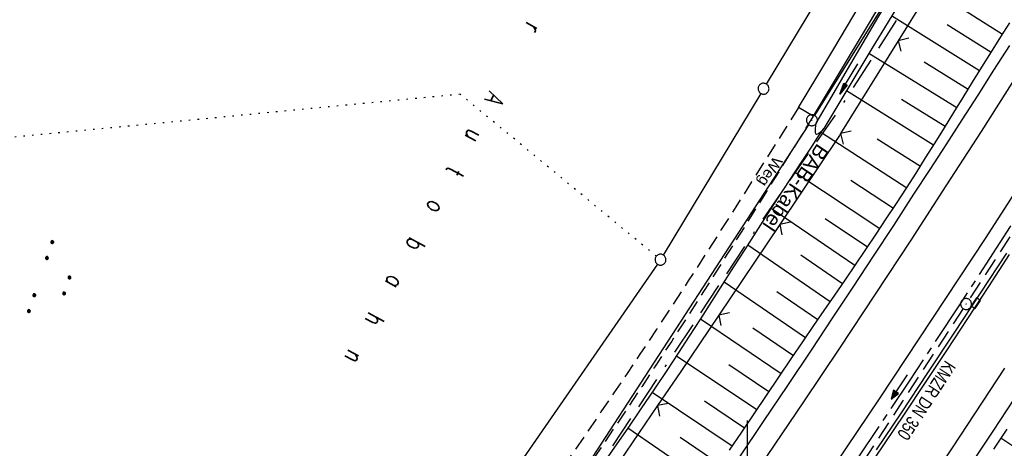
# Model space of a CAD drawing. Extents: x 510526 to 513920, y 467229 to 478797.
# Tile 230 of 256: x 511500 to 511635, y 473401 to 473460. Entities that reach past the tile are written whole.
import ezdxf
from ezdxf.enums import TextEntityAlignment as Align

# ---------------------------------------------------------------- set-up
doc = ezdxf.new("R2010")
doc.units = 0
doc.header["$LTSCALE"] = 10
doc.header["$MEASUREMENT"] = 0
for name, pattern in [('ACAD_ISO16W100', [73, 15, -6.5, 15, -6.5, 15, -7, 1, -7]), ('ACHSE', [5.5, 4, -0.5, 0.5, -0.5]), ('AUSGEZOGEN', [0]), ('LT00', [0]), ('LT11', [0.3, 0.2, -0.1]), ('PUNKTX2_STR', [0.6, 0.1, -0.5]), ('STRICHLINIE2', [0.375, 0.25, -0.125])]:
    doc.linetypes.add(name, pattern=pattern)
doc.layers.get('0').update_dxf_attribs({"linetype": 'LT00'})
for name, color, linetype in [('-AX-020', 250, 'ACHSE'), ('-Halt-Pfeil', 4, 'LT00'), ('-Haltung', 182, 'STRICHLINIE2'), ('-Haltungsbeschriftung', 182, 'LT00'), ('BAB-KABEL', 220, 'ACAD_ISO16W100'), ('BAB-KABEL_TEXT', 221, 'Continuous'), ('DFK_AB_L', 21, 'LT00'), ('DFK_AB_P', 7, 'LT00'), ('DFK_BES-NAME', 255, 'LT00'), ('DFK_GZPKT', 250, 'LT00'), ('DFK_KATASTER', 250, 'LT00'), ('DFK_NUTZUNG', 250, 'LT00'), ('DFK_NUTZUNGSGRENZE', 70, 'PUNKTX2_STR'), ('FELDWEG_TEXT', 1, 'Continuous'), ('PFEIL', 140, 'AUSGEZOGEN'), ('V92_AFBR_BAB', 250, 'LT00'), ('V92_BOESCH', 250, 'LT00'), ('V92_BOSCHUNG', 250, 'LT00'), ('V92_FELDWEG', 250, 'LT11'), ('V92_GRABEN', 250, 'LT00'), ('V92_KA_PRUF', 182, 'LT00'), ('V92_LD_MARK', 250, 'LT00'), ('V92_RASTER', 250, 'LT00'), ('V92_RINNE', 182, 'LT00'), ('V92_SINKK', 182, 'LT00'), ('V92_ZAUN', 40, 'LT00')]:
    doc.layers.add(name, color=color, linetype=linetype)
doc.styles.add('Beschrift', font='ARIAL.TTF')
doc.styles.add('Haltungsbeschriftung', font='ARIAL.TTF', dxfattribs={"width": 0.75})
doc.styles.get("Standard").update_dxf_attribs({"font": 'romans.shx'})

# ---------------------------------------------------------------- blocks, each defined once
blk = doc.blocks.new('SYMB7010')
at = {"color": 0, "linetype": 'ByBlock'}
for points in [[(-0.031408, 0.499213), (-0.093728, 0.49134), (-0.15457, 0.475719), (-0.212975, 0.452595), (-0.268021, 0.422333), (-0.31884, 0.385411), (-0.36463, 0.342411), (-0.40467, 0.29401), (-0.438329, 0.240973), (-0.465074, 0.184136), (-0.484486, 0.124395), (-0.496256, 0.062692), (-0.5002, 0)], [(-0.5002, 0), (-0.496256, -0.062692), (-0.484486, -0.124395), (-0.465075, -0.184136), (-0.438329, -0.240973), (-0.404671, -0.29401), (-0.36463, -0.342411), (-0.31884, -0.385411), (-0.268021, -0.422333), (-0.212975, -0.452595), (-0.154571, -0.475719), (-0.093728, -0.49134), (-0.031408, -0.499213), (0.031408, -0.499213)], [(0.5002, 0), (0.496256, 0.062692), (0.484485, 0.124395), (0.465074, 0.184136), (0.438329, 0.240973), (0.40467, 0.29401), (0.36463, 0.342411), (0.31884, 0.385411), (0.268021, 0.422333), (0.212975, 0.452595), (0.15457, 0.475719), (0.093728, 0.49134), (0.031408, 0.499213), (-0.031408, 0.499213)], [(0.031408, -0.499213), (0.093728, -0.491341), (0.15457, -0.475719), (0.212975, -0.452595), (0.268021, -0.422333), (0.31884, -0.385411), (0.36463, -0.342411), (0.404671, -0.294011), (0.438329, -0.240974), (0.465075, -0.184136), (0.484486, -0.124395), (0.496256, -0.062692), (0.500201, 0)]]:
    blk.add_lwpolyline(points, dxfattribs=at)
blk = doc.blocks.new('SYMB0003')
at = {"color": 0, "linetype": 'ByBlock'}
for p, q in [((-0.015712, 0), (0.010166, 0.012015)), ((0, -0.021257), (-0.015712, 0)), ((0.010166, 0.012015), (0, -0.021257))]:
    blk.add_line(p, q, dxfattribs=at)
for points in [[(-0.031395, 0.499013), (-0.093691, 0.491144), (-0.154509, 0.475528), (-0.21289, 0.452414), (-0.267913, 0.422164), (-0.318712, 0.385257), (-0.364484, 0.342274), (-0.404509, 0.293893), (-0.438154, 0.240877), (-0.464888, 0.184062), (-0.484292, 0.124345), (-0.496058, 0.062667), (-0.5, 0)], [(-0.5, 0), (-0.496058, -0.062667), (-0.484292, -0.124345), (-0.464888, -0.184062), (-0.438154, -0.240877), (-0.404509, -0.293893), (-0.364485, -0.342274), (-0.318712, -0.385257), (-0.267914, -0.422164), (-0.21289, -0.452414), (-0.154509, -0.475529), (-0.093691, -0.491144), (-0.031395, -0.499014), (0.031395, -0.499014)], [(0.5, 0), (0.496057, 0.062667), (0.484292, 0.124345), (0.464888, 0.184062), (0.438153, 0.240877), (0.404509, 0.293893), (0.364484, 0.342274), (0.318712, 0.385257), (0.267913, 0.422164), (0.21289, 0.452414), (0.154509, 0.475528), (0.093691, 0.491144), (0.031395, 0.499013), (-0.031395, 0.499013)], [(0.031395, -0.499014), (0.093691, -0.491144), (0.154509, -0.475529), (0.21289, -0.452414), (0.267914, -0.422164), (0.318712, -0.385257), (0.364485, -0.342274), (0.404509, -0.293893), (0.438154, -0.240877), (0.464889, -0.184062), (0.484292, -0.124345), (0.496058, -0.062667), (0.5, 0)]]:
    blk.add_lwpolyline(points, dxfattribs=at)
blk = doc.blocks.new('SYMB0652')
at = {"color": 0, "linetype": 'ByBlock'}
blk.add_lwpolyline([(-0.15, -0.075), (0.15, -0.075), (0.15, 0.075), (-0.15, 0.075), (-0.15, -0.075)], dxfattribs=at)
blk = doc.blocks.new('SYMB0011')
at = {"color": 0, "linetype": 'ByBlock'}
for p, q in [((0.5, 0), (-0.5, 0)), ((0, 0.5), (0, -0.5))]:
    blk.add_line(p, q, dxfattribs=at)
blk = doc.blocks.new('SYMB0024')
at = {"color": 0, "linetype": 'ByBlock'}
for p, q in [((-0.5, 0.5), (0, 0)), ((0, 0), (0.5, 0.5))]:
    blk.add_line(p, q, dxfattribs=at)
blk = doc.blocks.new('Pfreil3')
at = {"layer": 'PFEIL'}
blk.add_hatch(color=256, dxfattribs=at).paths.add_polyline_path([(-1.55, 0.27), (-1.55, -0.27), (0, 0)])
for p, q in [((-1.55, 0), (-4.83, 0)), ((-1.55, -0.27), (-1.55, 0.27)), ((-1.55, 0.27), (0, 0)), ((0, 0), (-1.55, -0.27))]:
    blk.add_line(p, q, dxfattribs=at)
blk = doc.blocks.new('SYMB7111')
at = {"color": 0, "linetype": 'ByBlock'}
for p, q in [((-0.13, 0.202919), (-0.13, 0.177081)), ((-0.125, 0.172895), (-0.125, 0.207105)), ((-0.12, 0.209164), (-0.12, 0.170836)), ((-0.115, 0.170204), (-0.115, 0.209796)), ((-0.11, 0.209164), (-0.11, 0.170836)), ((-0.105, 0.172895), (-0.105, 0.207105)), ((-0.1, 0.202919), (-0.1, 0.177081)), ((-0.095, 0.189874), (-0.095, 0.190146)), ((0.1, 0.202919), (0.1, 0.177081)), ((0.105, 0.172895), (0.105, 0.207105)), ((0.11, 0.209164), (0.11, 0.170836)), ((0.115, 0.170204), (0.115, 0.209796)), ((0.12, 0.209164), (0.12, 0.170836)), ((0.125, 0.172895), (0.125, 0.207105)), ((0.13, 0.202919), (0.13, 0.177081)), ((0.135, 0.189874), (0.135, 0.190146)), ((-0.515, -0.177081), (-0.515, -0.202919)), ((-0.51, -0.207105), (-0.51, -0.172895)), ((-0.505, -0.170836), (-0.505, -0.209164)), ((-0.5, -0.209796), (-0.5, -0.170204)), ((-0.495, -0.170836), (-0.495, -0.209164)), ((-0.49, -0.207105), (-0.49, -0.172895)), ((-0.485, -0.177081), (-0.485, -0.202919)), ((-0.48, -0.190126), (-0.48, -0.189854)), ((-0.285, -0.177081), (-0.285, -0.202919)), ((-0.28, -0.207105), (-0.28, -0.172895)), ((-0.275, -0.170836), (-0.275, -0.209164)), ((-0.27, -0.209796), (-0.27, -0.170204)), ((-0.265, -0.170836), (-0.265, -0.209164)), ((-0.26, -0.207105), (-0.26, -0.172895)), ((-0.255, -0.177081), (-0.255, -0.202919)), ((-0.25, -0.190126), (-0.25, -0.189854)), ((0.255, -0.177081), (0.255, -0.202919)), ((0.26, -0.207105), (0.26, -0.172895)), ((0.265, -0.170836), (0.265, -0.209164)), ((0.27, -0.209796), (0.27, -0.170204)), ((0.275, -0.170836), (0.275, -0.209164)), ((0.28, -0.207105), (0.28, -0.172895)), ((0.285, -0.177081), (0.285, -0.202919)), ((0.29, -0.190126), (0.29, -0.189854)), ((0.485, -0.177081), (0.485, -0.202919)), ((0.49, -0.207105), (0.49, -0.172895)), ((0.495, -0.170836), (0.495, -0.209164)), ((0.5, -0.209796), (0.5, -0.170204)), ((0.505, -0.170836), (0.505, -0.209164)), ((0.51, -0.207105), (0.51, -0.172895)), ((0.515, -0.177081), (0.515, -0.202919)), ((0.52, -0.190126), (0.52, -0.189854))]:
    blk.add_line(p, q, dxfattribs=at)
for points in [[(-0.095, 0.19), (-0.096981, 0.198678), (-0.10253, 0.205637), (-0.11055, 0.209499), (-0.11945, 0.209499), (-0.12747, 0.205637), (-0.133019, 0.198678), (-0.135, 0.19), (-0.133019, 0.181322), (-0.12747, 0.174363), (-0.11945, 0.170501), (-0.11055, 0.170501), (-0.10253, 0.174363), (-0.096981, 0.181322), (-0.095, 0.19)], [(0.135, 0.19), (0.133019, 0.198678), (0.12747, 0.205637), (0.11945, 0.209499), (0.11055, 0.209499), (0.10253, 0.205637), (0.096981, 0.198678), (0.095, 0.19), (0.096981, 0.181322), (0.10253, 0.174363), (0.11055, 0.170501), (0.11945, 0.170501), (0.12747, 0.174363), (0.133019, 0.181322), (0.135, 0.19)], [(-0.48, -0.19), (-0.481981, -0.181322), (-0.48753, -0.174363), (-0.49555, -0.170501), (-0.50445, -0.170501), (-0.51247, -0.174363), (-0.518019, -0.181322), (-0.52, -0.19), (-0.518019, -0.198678), (-0.51247, -0.205637), (-0.50445, -0.209499), (-0.49555, -0.209499), (-0.48753, -0.205637), (-0.481981, -0.198678), (-0.48, -0.19)], [(-0.25, -0.19), (-0.251981, -0.181322), (-0.25753, -0.174363), (-0.26555, -0.170501), (-0.27445, -0.170501), (-0.28247, -0.174363), (-0.288019, -0.181322), (-0.29, -0.19), (-0.288019, -0.198678), (-0.28247, -0.205637), (-0.27445, -0.209499), (-0.26555, -0.209499), (-0.25753, -0.205637), (-0.251981, -0.198678), (-0.25, -0.19)], [(0.29, -0.19), (0.288019, -0.181322), (0.28247, -0.174363), (0.27445, -0.170501), (0.26555, -0.170501), (0.25753, -0.174363), (0.251981, -0.181322), (0.25, -0.19), (0.251981, -0.198678), (0.25753, -0.205637), (0.26555, -0.209499), (0.27445, -0.209499), (0.28247, -0.205637), (0.288019, -0.198678), (0.29, -0.19)], [(0.52, -0.19), (0.518019, -0.181322), (0.51247, -0.174363), (0.50445, -0.170501), (0.49555, -0.170501), (0.48753, -0.174363), (0.481981, -0.181322), (0.48, -0.19), (0.481981, -0.198678), (0.48753, -0.205637), (0.49555, -0.209499), (0.50445, -0.209499), (0.51247, -0.205637), (0.518019, -0.198678), (0.52, -0.19)]]:
    blk.add_lwpolyline(points, dxfattribs=at)
blk = doc.blocks.new('SYMB0070')
at = {"color": 0, "linetype": 'ByBlock'}
for p, q in [((-0.5, 0), (0.2, 0)), ((0.5, 0), (0.2, 0.1)), ((0.2, 0.1), (0.2, 0)), ((0.468, 0), (0.21, 0.086)), ((0.21, 0.086), (0.21, -0.086)), ((0.21, -0.086), (0.468, 0)), ((0.22, -0.072), (0.437, 0)), ((0.23, -0.058), (0.405, 0)), ((0.24, -0.045), (0.374, 0)), ((0.342, 0), (0.25, 0.031)), ((0.25, 0.031), (0.25, -0.031)), ((0.25, -0.031), (0.342, 0)), ((0.26, -0.017), (0.31, 0)), ((0.27, -0.003), (0.279, 0))]:
    blk.add_line(p, q, dxfattribs=at)
for points in [[(0.2, 0), (0.2, -0.1), (0.5, 0)], [(0.437, 0), (0.22, 0.072), (0.22, -0.072)], [(0.405, 0), (0.23, 0.058), (0.23, -0.058)], [(0.374, 0), (0.24, 0.045), (0.24, -0.045)], [(0.31, 0), (0.26, 0.017), (0.26, -0.017)], [(0.279, 0), (0.27, 0.003), (0.27, -0.003)]]:
    blk.add_lwpolyline(points, dxfattribs=at)

msp = doc.modelspace()

# ---------------------------------------------------------------- linework, layer by layer
at = {"layer": '-AX-020', "ltscale": 0.2, "flags": 128}
msp.add_lwpolyline([(513881.72, 478796.97), (513877.87, 478787.35), (513870.37, 478768.8), (513862.79, 478750.28), (513855.14, 478731.79), (513847.41, 478713.32), (513839.61, 478694.89), (513831.74, 478676.49), (513823.79, 478658.13), (513815.77, 478639.79), (513807.68, 478621.49), (513799.51, 478603.22), (513791.27, 478584.98), (513782.96, 478566.77), (513774.58, 478548.6), (513766.12, 478530.46), (513757.59, 478512.36), (513748.99, 478494.29), (513740.31, 478476.25), (513731.57, 478458.25), (513722.75, 478440.29), (513713.86, 478422.36), (513704.9, 478404.46), (513695.86, 478386.6), (513686.76, 478368.78), (513677.58, 478351), (513668.34, 478333.25), (513659.02, 478315.54), (513649.63, 478297.86), (513640.17, 478280.23), (513630.64, 478262.63), (513621.04, 478245.07), (513611.37, 478227.54), (513601.63, 478210.06), (513591.82, 478192.62), (513586.74, 478183.65), (513576.83, 478166.26), (513566.85, 478148.92), (513556.8, 478131.61), (513546.69, 478114.34), (513536.51, 478097.1), (513526.28, 478079.91), (513515.99, 478062.74), (513505.64, 478045.61), (513495.23, 478028.52), (513484.78, 478011.45), (513474.27, 477994.42), (513463.71, 477977.42), (513453.11, 477960.45), (513442.46, 477943.5), (513431.76, 477926.59), (513421.03, 477909.7), (513410.25, 477892.84), (513399.43, 477876), (513388.58, 477859.18), (513377.69, 477842.39), (513366.77, 477825.62), (513355.82, 477808.87), (513344.83, 477792.14), (513333.82, 477775.43), (513322.78, 477758.74), (513311.72, 477742.06), (513300.63, 477725.4), (513289.52, 477708.75), (513278.39, 477692.12), (513267.24, 477675.5), (513256.08, 477658.89), (513244.9, 477642.29), (513233.71, 477625.7), (513222.5, 477609.12), (513211.29, 477592.54), (513200.07, 477575.97), (513188.84, 477559.41), (513177.6, 477542.84), (513166.37, 477526.28), (513154.8, 477509.24), (513142.5, 477491.11), (513130.2, 477472.99), (513117.9, 477454.86), (513105.61, 477436.73), (513093.33, 477418.59), (513081.06, 477400.44), (513068.81, 477382.28), (513056.57, 477364.12), (513044.34, 477345.94), (513032.14, 477327.75), (513019.96, 477309.55), (513007.8, 477291.33), (512995.67, 477273.09), (512983.57, 477254.83), (512971.49, 477236.55), (512959.45, 477218.25), (512947.45, 477199.93), (512935.48, 477181.58), (512923.55, 477163.21), (512911.66, 477144.81), (512899.82, 477126.38), (512888.03, 477107.93), (512876.28, 477089.44), (512864.58, 477070.92), (512852.94, 477052.36), (512841.35, 477033.77), (512829.82, 477015.15), (512818.35, 476996.49), (512806.94, 476977.79), (512795.6, 476959.05), (512789.64, 476949.14), (512778.41, 476930.34), (512767.24, 476911.5), (512756.13, 476892.61), (512745.1, 476873.69), (512734.14, 476854.72), (512723.25, 476835.72), (512712.42, 476816.68), (512701.67, 476797.59), (512690.98, 476778.47), (512680.37, 476759.31), (512669.82, 476740.11), (512659.35, 476720.87), (512648.95, 476701.6), (512638.61, 476682.28), (512628.35, 476662.93), (512618.16, 476643.54), (512608.04, 476624.11), (512597.99, 476604.65), (512588.01, 476585.15), (512578.1, 476565.61), (512568.26, 476546.04), (512558.5, 476526.43), (512548.8, 476506.79), (512539.18, 476487.11), (512529.63, 476467.4), (512520.15, 476447.65), (512510.75, 476427.87), (512501.42, 476408.05), (512492.16, 476388.2), (512482.97, 476368.31), (512473.85, 476348.4), (512464.81, 476328.44), (512455.84, 476308.46), (512446.94, 476288.44), (512438.12, 476268.39), (512429.37, 476248.31), (512420.69, 476228.2), (512412.09, 476208.05), (512403.56, 476187.88), (512395.11, 476167.67), (512386.72, 476147.43), (512378.42, 476127.17), (512370.18, 476106.87), (512362.02, 476086.54), (512353.94, 476066.18), (512345.92, 476045.79), (512337.99, 476025.38), (512330.13, 476004.93), (512322.34, 475984.46), (512314.63, 475963.96), (512306.99, 475943.43), (512299.43, 475922.87), (512291.94, 475902.28), (512284.53, 475881.67), (512277.19, 475861.03), (512269.93, 475840.36), (512262.74, 475819.67), (512255.63, 475798.95), (512248.6, 475778.21), (512241.64, 475757.44), (512234.76, 475736.64), (512227.95, 475715.82), (512221.22, 475694.97), (512214.57, 475674.11), (512207.99, 475653.21), (512201.49, 475632.29), (512200.13, 475627.89), (512194.28, 475608.79), (512188.5, 475589.67), (512182.78, 475570.54), (512177.14, 475551.38), (512171.56, 475532.2), (512166.05, 475513.01), (512160.62, 475493.79), (512155.26, 475474.55), (512149.97, 475455.29), (512148.09, 475448.36), (512142.91, 475429.07), (512137.8, 475409.77), (512132.78, 475390.44), (512127.83, 475371.09), (512122.96, 475351.72), (512118.16, 475332.33), (512113.45, 475312.92), (512108.81, 475293.5), (512104.25, 475274.06), (512099.76, 475254.59), (512095.36, 475235.11), (512091.03, 475215.62), (512086.78, 475196.1), (512082.61, 475176.57), (512078.52, 475157.02), (512074.51, 475137.46), (512070.57, 475117.88), (512066.72, 475098.28), (512063.24, 475080.25), (512059.53, 475060.62), (512055.9, 475040.98), (512052.34, 475021.33), (512048.86, 475001.67), (512045.44, 474981.99), (512042.08, 474962.3), (512038.79, 474942.6), (512035.56, 474922.89), (512032.39, 474903.18), (512029.27, 474883.45), (512026.2, 474863.71), (512023.18, 474843.97), (512020.21, 474824.22), (512017.28, 474804.47), (512014.39, 474784.7), (512011.54, 474764.94), (512008.73, 474745.16), (512005.95, 474725.39), (512003.2, 474705.61), (512000.47, 474685.82), (511997.78, 474666.03), (511995.1, 474646.24), (511992.44, 474626.45), (511989.8, 474606.65), (511987.17, 474586.85), (511984.55, 474567.05), (511981.94, 474547.25), (511979.34, 474527.45), (511976.74, 474507.69), (511975.13, 474495.38), (511973.48, 474482.82), (511971.82, 474470.25), (511970.17, 474457.69), (511968.51, 474445.13), (511966.84, 474432.57), (511965.15, 474420.02), (511963.46, 474407.46), (511961.75, 474394.91), (511960.03, 474382.35), (511958.28, 474369.81), (511956.52, 474357.26), (511954.73, 474344.72), (511952.92, 474332.18), (511951.08, 474319.64), (511949.21, 474307.11), (511947.31, 474294.58), (511945.38, 474282.06), (511943.41, 474269.55), (511941.4, 474257.04), (511939.35, 474244.53), (511937.27, 474232.04), (511935.14, 474219.55), (511932.96, 474207.07), (511930.74, 474194.59), (511928.46, 474182.13), (511926.14, 474169.68), (511923.76, 474157.23), (511921.32, 474144.8), (511918.83, 474132.38), (511916.28, 474119.97), (511913.66, 474107.57), (511910.98, 474095.19), (511908.24, 474082.82), (511905.43, 474070.46), (511902.54, 474058.13), (511899.59, 474045.81), (511896.56, 474033.5), (511893.47, 474021.26), (511890.29, 474009), (511887.03, 473996.75), (511883.7, 473984.53), (511880.29, 473972.33), (511876.8, 473960.15), (511873.23, 473947.99), (511869.59, 473935.86), (511865.87, 473923.74), (511862.08, 473911.66), (511858.21, 473899.59), (511854.26, 473887.55), (511850.24, 473875.54), (511846.14, 473863.55), (511841.96, 473851.59), (511837.71, 473839.65), (511833.39, 473827.75), (511828.99, 473815.86), (511824.51, 473804.01), (511819.96, 473792.19), (511815.33, 473780.39), (511810.64, 473768.63), (511805.86, 473756.89), (511801.02, 473745.18), (511796.09, 473733.51), (511791.1, 473721.87), (511786.03, 473710.25), (511780.89, 473698.68), (511775.67, 473687.13), (511770.39, 473675.61), (511765.03, 473664.13), (511759.6, 473652.69), (511754.09, 473641.28), (511748.51, 473629.9), (511742.87, 473618.56), (511737.15, 473607.25), (511731.36, 473595.99), (511725.49, 473584.75), (511719.56, 473573.56), (511713.56, 473562.4), (511707.48, 473551.28), (511701.34, 473540.2), (511695.13, 473529.16), (511688.84, 473518.16), (511682.49, 473507.2), (511676.07, 473496.28), (511669.58, 473485.39), (511663.02, 473474.55), (511656.39, 473463.76), (511649.7, 473453), (511642.94, 473442.29), (511636.1, 473431.62), (511629.21, 473420.99), (511622.24, 473410.41), (511615.21, 473399.87), (511608.11, 473389.37), (511600.95, 473378.92), (511593.72, 473368.52), (511586.42, 473358.16), (511579.06, 473347.85), (511571.64, 473337.58), (511564.15, 473327.36), (511556.59, 473317.19), (511548.97, 473307.07), (511541.29, 473297), (511533.54, 473286.97), (511525.74, 473276.99), (511517.86, 473267.07), (511509.93, 473257.19), (511501.93, 473247.36), (511493.87, 473237.58), (511485.75, 473227.86), (511477.57, 473218.19), (511475.55, 473215.81), (511467.29, 473206.2), (511458.98, 473196.64), (511450.61, 473187.13), (511442.18, 473177.67), (511433.71, 473168.25), (511425.19, 473158.87), (511416.62, 473149.54), (511408.01, 473140.24), (511399.37, 473130.98), (511390.68, 473121.76), (511381.96, 473112.57), (511373.2, 473103.41), (511364.42, 473094.28), (511355.61, 473085.17), (511346.77, 473076.1), (511337.91, 473067.04), (511329.03, 473058), (511320.13, 473048.99), (511311.22, 473039.98), (511302.29, 473031), (511293.34, 473022.02), (511284.39, 473013.05), (511275.44, 473004.09), (511266.47, 472995.14), (511255.91, 472984.59), (511236.79, 472965.5), (511230.18, 472958.9), (511223.57, 472952.29), (511216.96, 472945.68), (511210.37, 472939.06), (511203.78, 472932.43), (511197.22, 472925.79), (511190.66, 472919.13), (511184.13, 472912.44), (511177.62, 472905.74), (511171.14, 472899.01), (511164.68, 472892.25), (511158.26, 472885.46), (511151.88, 472878.64), (511145.53, 472871.79), (511139.22, 472864.89), (511132.96, 472857.96), (511126.75, 472850.98), (511120.58, 472843.95), (511114.48, 472836.88), (511109.32, 472830.82), (511103.32, 472823.65), (511097.39, 472816.44), (511091.51, 472809.17), (511085.7, 472801.85), (511079.95, 472794.49), (511074.26, 472787.07), (511068.64, 472779.61), (511063.08, 472772.1), (511057.59, 472764.54), (511052.16, 472756.93), (511046.8, 472749.28), (511041.5, 472741.58), (511036.27, 472733.84), (511031.1, 472726.05), (511026.01, 472718.22), (511020.98, 472710.35), (511016.01, 472702.43), (511011.12, 472694.47), (511006.29, 472686.47), (511001.53, 472678.43), (510996.84, 472670.35), (510992.22, 472662.22), (510987.67, 472654.06), (510983.19, 472645.86), (510978.78, 472637.62), (510974.44, 472629.35), (510970.17, 472621.04), (510965.98, 472612.69), (510961.85, 472604.3), (510957.8, 472595.88), (510953.82, 472587.43), (510949.91, 472578.94), (510946.07, 472570.42), (510942.31, 472561.87), (510938.62, 472553.28), (510935.01, 472544.67), (510931.46, 472536.02), (510928, 472527.34), (510924.6, 472518.64), (510921.29, 472509.9), (510918.04, 472501.14), (510914.87, 472492.35), (510911.78, 472483.53), (510908.76, 472474.69), (510905.82, 472465.82), (510902.96, 472456.92), (510900.17, 472448), (510897.45, 472439.06), (510894.82, 472430.1), (510892.26, 472421.11), (510889.78, 472412.1), (510887.37, 472403.07), (510885.04, 472394.02), (510882.79, 472384.95), (510880.62, 472375.87), (510878.53, 472366.76), (510876.51, 472357.64), (510874.57, 472348.49), (510872.71, 472339.34), (510870.93, 472330.16), (510869.23, 472320.98), (510867.6, 472311.77), (510866.06, 472302.56), (510864.59, 472293.33), (510863.2, 472284.09), (510861.89, 472274.84), (510860.67, 472265.57), (510859.52, 472256.3), (510858.45, 472247.02), (510857.45, 472237.73), (510856.54, 472228.43), (510855.71, 472219.12), (510854.96, 472209.81), (510854.29, 472200.49), (510853.7, 472191.16), (510853.18, 472181.83), (510852.75, 472172.5), (510852.4, 472163.16), (510852.13, 472153.82), (510851.93, 472144.48), (510851.82, 472135.13), (510851.79, 472125.79), (510851.84, 472116.44), (510851.96, 472107.1), (510852.01, 472104.71), (510852.24, 472095.37), (510852.54, 472086.03), (510852.93, 472076.69), (510853.39, 472067.36), (510853.92, 472058.03), (510854.53, 472048.71), (510855.21, 472039.39), (510855.96, 472030.07), (510856.78, 472020.77), (510857.67, 472011.46), (510858.63, 472002.17), (510859.65, 471992.88), (510860.73, 471983.6), (510861.88, 471974.33), (510863.09, 471965.06), (510864.36, 471955.8), (510865.69, 471946.55), (510867.08, 471937.31), (510868.53, 471928.08), (510870.02, 471918.86), (510871.58, 471909.64), (510873.18, 471900.44), (510874.84, 471891.24), (510876.54, 471882.05), (510878.3, 471872.88), (510880.1, 471863.71), (510881.95, 471854.55), (510883.84, 471845.4), (510885.78, 471836.26), (510887.76, 471827.12), (510889.78, 471818), (510891.83, 471808.88), (510893.93, 471799.78), (510896.06, 471790.68), (510898.23, 471781.59), (510900.44, 471772.51), (510902.67, 471763.44), (510904.94, 471754.37), (510907.24, 471745.32), (510909.57, 471736.27), (510911.93, 471727.22), (510914.31, 471718.19), (510916.72, 471709.16), (510919.15, 471700.14), (510921.61, 471691.12), (510924.09, 471682.11), (510926.59, 471673.11), (510929.1, 471664.11), (510931.64, 471655.12), (510934.19, 471646.13), (510936.76, 471637.14), (510939.34, 471628.16), (510941.94, 471619.19), (510944.55, 471610.22), (510947.17, 471601.25), (510949.8, 471592.28), (510952.43, 471583.31), (510955.08, 471574.35), (510957.73, 471565.39), (510960.38, 471556.43), (510963.04, 471547.47), (510967.7, 471531.77), (510970.25, 471523.2), (510975.26, 471506.32), (510980.27, 471489.44), (510985.27, 471472.57), (510990.27, 471455.68), (510995.25, 471438.8), (511000.21, 471421.91), (511005.16, 471405.01), (511010.09, 471388.11), (511014.99, 471371.2), (511019.86, 471354.28), (511024.7, 471337.36), (511029.51, 471320.42), (511034.28, 471303.47), (511039.01, 471286.52), (511043.7, 471269.55), (511048.34, 471252.56), (511052.93, 471235.57), (511057.46, 471218.56), (511061.95, 471201.53), (511066.37, 471184.49), (511070.73, 471167.43), (511075.02, 471150.36), (511079.24, 471133.27), (511083.39, 471116.16), (511086.57, 471102.84), (511090.59, 471085.7), (511094.53, 471068.54), (511098.39, 471051.37), (511102.17, 471034.17), (511105.87, 471016.96), (511109.5, 470999.73), (511113.05, 470982.49), (511116.52, 470965.23), (511119.91, 470947.95), (511123.22, 470930.66), (511126.45, 470913.36), (511129.61, 470896.04), (511132.69, 470878.7), (511135.68, 470861.35), (511138.6, 470843.99), (511141.44, 470826.62), (511144.2, 470809.23), (511146.88, 470791.83), (511149.49, 470774.42), (511152.01, 470757), (511154.45, 470739.56), (511156.82, 470722.12), (511159.1, 470704.66), (511161.31, 470687.19), (511163.44, 470669.72), (511165.49, 470652.23), (511165.64, 470650.9), (511167.87, 470631.02), (511170.03, 470611.14), (511172.1, 470591.25), (511174.1, 470571.35), (511176.01, 470551.44), (511177.85, 470531.52), (511179.53, 470512.55), (511180.88, 470496.34), (511182.16, 470480.14), (511183.36, 470463.92), (511184.48, 470447.7), (511185.52, 470431.48), (511186.48, 470415.25), (511187.36, 470399.01), (511188.16, 470382.77), (511188.88, 470366.53), (511189.52, 470350.29), (511190.08, 470334.04), (511190.56, 470317.79), (511190.96, 470301.53), (511191.28, 470285.28), (511191.52, 470269.02), (511191.68, 470252.76), (511191.76, 470236.51), (511191.77, 470220.25), (511191.69, 470203.99), (511191.53, 470187.73), (511191.29, 470171.47), (511191.24, 470169.01), (511190.91, 470152.75), (511190.5, 470136.5), (511190.02, 470120.25), (511189.47, 470104), (511188.85, 470087.75), (511188.17, 470071.51), (511187.43, 470055.27), (511186.63, 470039.03), (511185.78, 470022.79), (511184.88, 470006.56), (511183.93, 469990.33), (511182.94, 469974.1), (511181.91, 469957.87), (511180.85, 469941.65), (511179.74, 469925.43), (511178.61, 469909.21), (511177.46, 469892.99), (511176.28, 469876.78), (511175.08, 469860.56), (511173.86, 469844.35), (511172.63, 469828.14), (511171.39, 469811.93), (511170.14, 469795.72), (511168.85, 469778.99), (511030.96, 467993.35), (511029.42, 467973.41), (511027.88, 467953.47), (511026.35, 467933.52), (511024.83, 467913.58), (511023.32, 467893.64), (511021.83, 467873.7), (511020.35, 467853.75), (511018.9, 467833.8), (511017.47, 467813.85), (511016.06, 467793.9), (511014.69, 467773.95), (511013.35, 467754), (511012.05, 467734.04), (511010.78, 467714.08), (511009.56, 467694.12), (511008.38, 467674.15), (511007.25, 467654.18), (511006.18, 467634.21), (511005.15, 467614.24), (511004.19, 467594.26), (511003.28, 467574.28), (511002.44, 467554.3), (511001.67, 467534.31), (511000.96, 467514.33), (511000.33, 467494.34), (510999.77, 467474.34), (510999.56, 467465.71), (510999.11, 467445.71), (510998.75, 467425.72), (510998.46, 467405.72), (510998.26, 467385.72), (510998.14, 467365.72), (510998.09, 467345.72), (510998.13, 467325.72), (510998.24, 467305.72), (510998.44, 467285.72), (510998.71, 467265.72), (510999.07, 467245.73), (510999.43, 467229.16)], dxfattribs=at)
at = {"layer": '-Haltung'}
for p, q in [((511646.3, 473445.93), (511630.45, 473421.61)), ((511629.63, 473420.36), (511614.28, 473396.86))]:
    msp.add_line(p, q, dxfattribs=at)
at = {"layer": 'BAB-KABEL', "ltscale": 0.03, "flags": 128}
msp.add_lwpolyline([(513339.84, 477816.32), (513312.27, 477774.65), (513284.67, 477733), (513252.5, 477694.41), (513223.88, 477653.5), (513195.8, 477612.12), (513167.63, 477570.87), (513139.88, 477529.3), (513111.79, 477487.92), (513083.81, 477446.45), (513055.84, 477404.98), (513022.49, 477355.03), (513000.51, 477321.52), (512973.12, 477279.62), (512945.42, 477237.87), (512917.58, 477196.22), (512879.16, 477137.5), (512858.34, 477103.22), (512837.39, 477068.95), (512811.45, 477026.06), (512784.2, 476983.9), (512756.65, 476941.56), (512731.12, 476898.63), (512706.39, 476854.96), (512681.95, 476811.1), (512658.87, 476770.39), (512633.74, 476723.05), (512609.82, 476678.97), (512586.03, 476634.72), (512574.46, 476609.04), (512565.77, 476584.24), (512545.21, 476542.92), (512523.45, 476497.74), (512501.77, 476452.47), (512480.25, 476407.17), (512458.85, 476361.79), (512438.56, 476315.94), (512418.18, 476270.12), (512378.72, 476177.83), (512359.89, 476131.36), (512341.35, 476084.78), (512322.58, 476038.31), (512304.82, 475991.34), (512287.68, 475944.24), (512270.28, 475897.17), (512254.12, 475849.7), (512237.77, 475802.28), (512221.53, 475754.82), (512205.86, 475707.19), (512190.78, 475659.38), (512175.78, 475611.52), (512161.52, 475563.42), (512145.69, 475515.8), (512137.73, 475496.07), (512130.63, 475467.92), (512119.03, 475418.91), (512105.58, 475370.55), (512100.73, 475351.1), (512084.18, 475320.51), (512082.62, 475318.67), (512071.99, 475296.24), (512062.06, 475264.37), (512059.32, 475232.9), (512061.87, 475193.18), (512054.82, 475143.1), (512045.69, 475099.99), (512036.29, 475050.9), (512027.27, 475001.72), (512018.22, 474952.55), (512008.9, 474903.42), (512000.14, 474854.23), (511992.36, 474804.85), (511985.27, 474755.37), (511977.39, 474700.85), (511969.41, 474646.42), (511966.53, 474615.2), (511972.8, 474604.79), (511970.05, 474596.16), (511959.57, 474586.37), (511941.91, 474517.48), (511936.85, 474477.77), (511926.66, 474399.73), (511919.97, 474355.38), (511910.09, 474296.61), (511899.45, 474238.13), (511883.78, 474152.68), (511870.29, 474094), (511857.13, 474053.88), (511852.78, 474012.45), (511853.17, 473966.86), (511852.49, 473957.15), (511851.31, 473949.66), (511841.69, 473942.06), (511825.82, 473895.23), (511826.65, 473894.12), (511810.9, 473851.95), (511793.57, 473805.03), (511775.28, 473758.36), (511755.12, 473712.47), (511734.05, 473667.01), (511712.23, 473621.97), (511689.5, 473577.27), (511665.16, 473533.5), (511639.85, 473490.24), (511612.91, 473448.14), (511601.59, 473431.81), (511558.05, 473366.07), (511514.89, 473306.01), (511484.06, 473267.45), (511450.63, 473224.7), (511393.07, 473164.53), (511363.02, 473132.87), (511308.52, 473076.45), (511275.57, 473040.36), (511243.01, 473009.33), (511235.22, 472986.05), (511231.03, 472981.06), (511075.99, 472813.11), (511070.24, 472807.3), (511057.8, 472797.51), (511038.03, 472769.96), (511010.69, 472730.53), (510983.88, 472687.19), (510959.58, 472643.76), (510934.3, 472604.33), (510904.8, 472574.33), (510913.91, 472558.29), (510911.7, 472550.67), (510911.23, 472549.24), (510895.97, 472514.71), (510882.66, 472477.92), (510872.4, 472460.75), (510857.5, 472432.35), (510836.1, 472381.12), (510836.28, 472368.89), (510832.94, 472355.97), (510830.18, 472332.03), (510848.22, 472325.54), (510838.51, 472271.42), (510831.97, 472215.43), (510830.7, 472169.39), (510828.83, 472118.66), (510829.08, 472067.62), (510833.95, 472011.74), (510842.44, 471951.44), (510849.98, 471906.34), (510856.18, 471866.27), (510867.23, 471812.82), (510879.85, 471762.88), (510891.51, 471713.81), (510903.79, 471665.07), (510916.06, 471616.28), (510929.64, 471568.08), (510950.96, 471501.37), (510971.61, 471429.82), (510974.35, 471422.76), (510989.55, 471366.87), (511004.5, 471314.2), (511016.36, 471270.84), (511026.28, 471232.42), (511039.24, 471184.15), (511056.6, 471116.88), (511065.91, 471078.27), (511077.6, 471030.01), (511089.22, 470981.62), (511098.91, 470932.89), (511107.16, 470884.03), (511116.15, 470835.04), (511125.08, 470786.06), (511133.15, 470736.97), (511137.3, 470706.32), (511129.89, 470689.71), (511129.54, 470684.61), (511132.44, 470671.58), (511143.11, 470670.95), (511145.78, 470638.26), (511151.08, 470588.89), (511155.98, 470539.42), (511159.51, 470489.78), (511162.63, 470440.14), (511165.94, 470390.62), (511167.84, 470340.94), (511167.81, 470291.24), (511167.77, 470272.42), (511169.19, 470243.96), (511168.97, 470223.34), (511163.73, 470203.87), (511151.46, 470170.12), (511152.4, 470145.76), (511161.63, 470107.32), (511162.26, 470078.65), (511157.08, 470021.39), (511153.97, 469975.78), (511150.23, 469924.11), (511146.61, 469878.37), (511141.04, 469826.73), (511133.85, 469745.04), (511131.82, 469700.02), (511128.93, 469655.17), (511125.19, 469595.29), (511130.66, 469554.69), (511130.4, 469544.67), (511121.69, 469477.4)], dxfattribs=at)
at = {"layer": 'DFK_AB_L'}
for p, q in [((511609.29, 473446.85), (511624.78, 473471.68)), ((511563.58, 473376.62), (511608.48, 473445.58))]:
    msp.add_line(p, q, dxfattribs=at)
at = {"layer": 'DFK_KATASTER'}
for p, q in [((511602.64, 473451.18), (511658.97, 473544.56)), ((511601.86, 473449.9), (511588.5, 473427.71)), ((511587.68, 473426.45), (511556.75, 473381.71))]:
    msp.add_line(p, q, dxfattribs=at)
at = {"layer": 'DFK_NUTZUNGSGRENZE', "ltscale": 0.2}
for p, q in [((511560.63, 473449.78), (511479.52, 473441.97)), ((511587.53, 473427.55), (511560.63, 473449.78))]:
    msp.add_line(p, q, dxfattribs=at)
at = {"layer": 'V92_AFBR_BAB'}
msp.add_line((511609.07, 473446.78), (511607.06, 473447.96), dxfattribs=at)
for points in [[(511793.37, 473731.98), (511783.24, 473709.08), (511772.74, 473685.72), (511762.84, 473664.11), (511752.15, 473641.82), (511741.13, 473619.64), (511729.86, 473597.66), (511718.19, 473575.49), (511706.37, 473553.54), (511694.6, 473532.31), (511682.27, 473510.93), (511670.41, 473490.71), (511658.34, 473470.65), (511645.63, 473450.17), (511632.65, 473429.98), (511618.11, 473407.98), (511604.54, 473387.81), (511590.08, 473366.85), (511577.05, 473348.53), (511563.04, 473329.4), (511548.26, 473309.54), (511535.12, 473292.18), (511520.27, 473273.31)], [(511607.06, 473447.96), (511609.54, 473452.11), (511612.01, 473456.25), (511614.48, 473460.4), (511616.96, 473464.54), (511619.44, 473468.68), (511621.93, 473472.81), (511624.42, 473476.95), (511626.57, 473480.5), (511628.73, 473484.05), (511630.89, 473487.6), (511633.05, 473491.15), (511635.2, 473494.7), (511637.36, 473498.26)], [(511637.18, 473493.35), (511635.01, 473489.79), (511632.84, 473486.23), (511630.67, 473482.67), (511628.5, 473479.11), (511626.33, 473475.55), (511623.85, 473471.45), (511621.38, 473467.34), (511618.91, 473463.24), (511616.45, 473459.13), (511613.99, 473455.01), (511611.53, 473450.9), (511609.07, 473446.78)], [(511598.91, 473399.87), (511602.26, 473404.84), (511605.59, 473409.81), (511608.92, 473414.79), (511611.73, 473419.03), (511614.53, 473423.28), (511617.32, 473427.53), (511620.11, 473431.78), (511622.88, 473436.04), (511625.09, 473439.44), (511627.3, 473442.84), (511629.5, 473446.25), (511631.69, 473449.66), (511633.87, 473453.07), (511636.05, 473456.49)], [(511636.6, 473407.92), (511633.7, 473403.53), (511630.78, 473399.15)]]:
    msp.add_lwpolyline(points, dxfattribs=at)
at = {"layer": 'V92_BOESCH'}
for points in [[(511597.59, 473400.91), (511599.27, 473403.41), (511600.96, 473405.92), (511602.65, 473408.43), (511604.34, 473410.93), (511606.03, 473413.44), (511607.73, 473415.94), (511609.15, 473418.02), (511610.58, 473420.11), (511612.01, 473422.2), (511613.44, 473424.28), (511614.86, 473426.37), (511616.28, 473428.46), (511617.69, 473430.56), (511619.09, 473432.67), (511620.48, 473434.78), (511621.86, 473436.9), (511623.18, 473438.96), (511624.48, 473441.03), (511625.78, 473443.11), (511627.07, 473445.19), (511628.35, 473447.27), (511629.64, 473449.35), (511630.92, 473451.43), (511632.22, 473453.51), (511633.52, 473455.58), (511634.83, 473457.65), (511636.06, 473459.56)], [(511580.04, 473398.7), (511581.86, 473401.32), (511583.66, 473403.95), (511585.46, 473406.58), (511587.24, 473409.22), (511589.01, 473411.88), (511590.56, 473414.23), (511592.1, 473416.59), (511593.63, 473418.96), (511595.15, 473421.33), (511596.67, 473423.71), (511598.19, 473426.08), (511599.71, 473428.46), (511601.22, 473430.84), (511602.74, 473433.21), (511604.27, 473435.58), (511605.81, 473437.95), (511607.35, 473440.3), (511608.91, 473442.65), (511609.72, 473443.87), (511610.53, 473445.08)], [(511635.64, 473403.81), (511633.81, 473401.08)]]:
    msp.add_lwpolyline(points, dxfattribs=at)
at = {"layer": 'V92_BOSCHUNG'}
for p, q in [((511635.05, 473457.98), (511622.98, 473465.72)), ((511631.89, 473452.98), (511619.82, 473460.53)), ((511633.47, 473455.5), (511627.43, 473459.31)), ((511628.75, 473447.91), (511616.7, 473455.35)), ((511630.32, 473450.45), (511624.29, 473454.19)), ((511625.58, 473442.79), (511613.63, 473450.23)), ((511627.17, 473445.36), (511621.16, 473449.07)), ((511621.91, 473436.87), (511610.18, 473444.46)), ((511623.78, 473439.87), (511617.85, 473443.62)), ((511618.19, 473431.3), (511606.53, 473439.04)), ((511620.09, 473434.09), (511614.24, 473437.93)), ((511614.79, 473426.27), (511603.3, 473434.08)), ((511616.5, 473428.78), (511610.7, 473432.67)), ((511611.38, 473421.28), (511600.08, 473429.06)), ((511613.08, 473423.77), (511607.39, 473427.67)), ((511608.01, 473416.35), (511596.84, 473423.97)), ((511609.69, 473418.82), (511604.08, 473422.66)), ((511604.66, 473411.42), (511593.58, 473418.89)), ((511606.34, 473413.89), (511600.77, 473417.66)), ((511601.32, 473406.45), (511590.31, 473413.84)), ((511602.99, 473408.94), (511597.47, 473412.65)), ((511597.96, 473401.46), (511586.99, 473408.86)), ((511599.64, 473403.96), (511594.15, 473407.65)), ((511594.57, 473396.46), (511583.65, 473403.92)), ((511596.27, 473398.97), (511590.8, 473402.67)), ((511634.83, 473402.61), (511639.9, 473399.22))]:
    msp.add_line(p, q, dxfattribs=at)
at = {"layer": 'V92_FELDWEG', "flags": 128}
for points in [[(511607.06, 473447.96), (511604.92, 473444.55), (511602.77, 473441.14), (511600.62, 473437.74), (511598.46, 473434.34), (511596.29, 473430.94), (511594.12, 473427.55), (511591.93, 473424.17), (511589.74, 473420.8), (511587.52, 473417.44), (511585.29, 473414.08), (511583.52, 473411.44), (511581.73, 473408.81), (511579.94, 473406.17), (511578.14, 473403.55), (511576.34, 473400.92), (511574.53, 473398.3), (511572.73, 473395.68), (511570.93, 473393.06), (511569.12, 473390.43), (511567.33, 473387.8), (511565.54, 473385.17), (511563.76, 473382.53), (511562.01, 473379.92), (511560.28, 473377.31), (511558.54, 473374.69), (511556.82, 473372.07), (511555.09, 473369.46), (511553.36, 473366.84), (511551.62, 473364.23), (511549.88, 473361.62), (511548.12, 473359.02), (511546.36, 473356.43), (511544.58, 473353.85), (511542.78, 473351.29), (511540.97, 473348.74), (511538.85, 473345.82), (511536.71, 473342.92), (511534.54, 473340.05), (511532.34, 473337.19), (511530.13, 473334.34), (511527.89, 473331.52), (511525.64, 473328.7), (511523.36, 473325.9), (511521.07, 473323.11), (511518.77, 473320.33), (511516.46, 473317.56), (511514.14, 473314.8), (511511.8, 473312.04), (511509.46, 473309.29), (511507.12, 473306.54), (511504.77, 473303.79), (511502.42, 473301.05)], [(511609.07, 473446.78), (511606.94, 473443.34), (511604.8, 473439.89), (511602.66, 473436.45), (511600.52, 473433.01), (511598.37, 473429.57), (511596.21, 473426.14), (511594.03, 473422.72), (511591.85, 473419.31), (511589.65, 473415.9), (511587.43, 473412.51), (511585.53, 473409.62), (511583.61, 473406.73), (511581.67, 473403.85), (511579.74, 473400.98), (511577.79, 473398.11), (511575.84, 473395.25), (511573.88, 473392.39), (511571.93, 473389.52), (511569.97, 473386.66), (511568.01, 473383.8), (511566.06, 473380.94), (511564.15, 473378.11), (511562.23, 473375.29), (511560.32, 473372.46), (511558.4, 473369.64), (511556.49, 473366.81), (511554.57, 473363.99), (511552.64, 473361.18), (511550.71, 473358.37), (511548.77, 473355.56), (511546.82, 473352.76), (511544.86, 473349.98), (511542.88, 473347.2), (511540.48, 473343.87), (511538.06, 473340.56), (511535.62, 473337.26), (511533.16, 473333.97), (511530.68, 473330.7), (511528.19, 473327.43), (511525.69, 473324.18), (511523.17, 473320.93), (511520.64, 473317.7), (511518.11, 473314.47), (511515.56, 473311.24), (511513.01, 473308.02), (511510.46, 473304.8), (511507.9, 473301.59), (511505.34, 473298.37)]]:
    msp.add_lwpolyline(points, dxfattribs=at)
at = {"layer": 'V92_GRABEN'}
for points in [[(511609.48, 473445.8), (511611.63, 473449.48), (511613.77, 473453.16), (511615.92, 473456.83), (511618.08, 473460.5), (511620.24, 473464.17), (511622.41, 473467.83), (511624.6, 473471.49), (511626.79, 473475.13), (511628.58, 473478.08), (511630.38, 473481.01), (511632.18, 473483.95), (511633.99, 473486.88), (511635.8, 473489.81)], [(511635.51, 473485.97), (511633.69, 473483.06), (511631.87, 473480.15), (511630.05, 473477.24), (511628.25, 473474.32), (511626, 473470.68), (511623.77, 473467.04), (511621.55, 473463.39), (511619.34, 473459.73), (511617.13, 473456.07), (511614.93, 473452.41), (511612.73, 473448.74), (511610.53, 473445.08)], [(511610.53, 473445.08), (511610.29, 473444.82), (511610.05, 473444.59), (511609.84, 473444.41), (511609.66, 473444.3), (511609.52, 473444.27), (511609.44, 473444.36), (511609.39, 473444.53), (511609.38, 473444.79), (511609.4, 473445.09), (511609.44, 473445.44), (511609.48, 473445.8)]]:
    msp.add_lwpolyline(points, dxfattribs=at)
at = {"layer": 'V92_LD_MARK'}
for points in [[(511519.83, 473286.4), (511527.17, 473295.81), (511534.45, 473305.27), (511541.68, 473314.77), (511548.09, 473323.31), (511554.47, 473331.89), (511560.79, 473340.51), (511567.07, 473349.15), (511573.3, 473357.83), (511579.49, 473366.54), (511585.64, 473375.28), (511591.74, 473384.06), (511597.8, 473392.86), (511602.8, 473400.2), (511607.77, 473407.56), (511612.71, 473414.94), (511617.62, 473422.34), (511622.49, 473429.76), (511627.33, 473437.21), (511632.14, 473444.67), (511636.91, 473452.16)], [(511635.33, 473412.17), (511628.12, 473401.26), (511620.84, 473390.39), (511613.49, 473379.57), (511606.06, 473368.79), (511598.57, 473358.07), (511591, 473347.39), (511583.37, 473336.77), (511575.67, 473326.19), (511567.89, 473315.67), (511560.05, 473305.19), (511552.14, 473294.77), (511544.17, 473284.4)]]:
    msp.add_lwpolyline(points, dxfattribs=at)
at = {"layer": 'V92_RASTER'}
msp.add_line((511600, 473405), (511600, 473395), dxfattribs=at)
at = {"layer": 'V92_RINNE'}
for points in [[(511616.12, 473397.71), (511618.86, 473401.78), (511621.58, 473405.85), (511624.48, 473410.23), (511627.38, 473414.61), (511630.27, 473418.99), (511633.15, 473423.39), (511636.02, 473427.78)], [(511635.57, 473427.96), (511631.98, 473422.47), (511628.38, 473417), (511624.76, 473411.53), (511621.13, 473406.07), (511617.72, 473400.98)]]:
    msp.add_lwpolyline(points, dxfattribs=at)
at = {"layer": 'V92_ZAUN'}
for p, q in [((511628.66, 473469.86), (511620.74, 473457.12)), ((511620.74, 473457.12), (511612.83, 473444.38)), ((511604.47, 473431.92), (511596.1, 473419.47)), ((511587.71, 473407.04), (511579.28, 473394.64))]:
    msp.add_line(p, q, dxfattribs=at)
for points in [[(511612.83, 473444.38), (511612.67, 473444.12), (511604.47, 473431.92)], [(511596.1, 473419.47), (511590.9, 473411.73), (511587.71, 473407.04)]]:
    msp.add_lwpolyline(points, dxfattribs=at)

# ---------------------------------------------------------------- block references
at = {"layer": '-Halt-Pfeil', "xscale": 4.000000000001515, "yscale": 4, "zscale": 4, "rotation": 236.8456525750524}
msp.add_blockref('SYMB0070', (511620.86, 473409.59), dxfattribs=at)
at = {"layer": 'DFK_AB_P', "xscale": 1.499999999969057, "yscale": 1.5, "zscale": 1.5, "rotation": 251.2881100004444}
msp.add_blockref('SYMB0003', (511608.89, 473446.21), dxfattribs=at)
at = {"layer": 'DFK_GZPKT', "xscale": 1.499999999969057, "yscale": 1.5, "zscale": 1.5, "rotation": 251.2881100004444}
for p in [(511602.25, 473450.54), (511588.11, 473427.07)]:
    msp.add_blockref('SYMB7010', p, dxfattribs=at)
at = {"layer": 'DFK_NUTZUNG', "xscale": 9.999999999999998, "yscale": 10, "zscale": 10, "rotation": 251.28826}
msp.add_blockref('SYMB7111', (511504.86, 473424.14), dxfattribs=at)
at = {"layer": 'PFEIL', "linetype": 'Continuous', "lineweight": 0, "rotation": 239.280249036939}
msp.add_blockref('Pfreil3', (511612.72, 473449.81), dxfattribs=at)
at = {"layer": 'V92_FELDWEG', "xscale": 0.09999999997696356, "yscale": 0.09999999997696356, "zscale": 0.1, "rotation": 240.5376025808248}
for p in [(511585.29, 473414.08), (511587.43, 473412.51)]:
    msp.add_blockref('SYMB0011', p, dxfattribs=at)
at = {"layer": 'V92_KA_PRUF', "xscale": 1.500000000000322, "yscale": 1.500000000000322, "zscale": 1.5, "rotation": 240.5376025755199}
msp.add_blockref('SYMB0003', (511630.04, 473420.98), dxfattribs=at)
at = {"layer": 'V92_SINKK', "xscale": 4.499999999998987, "yscale": 4.499999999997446, "zscale": 4.5, "rotation": 236.6439736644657}
msp.add_blockref('SYMB0652', (511631.38, 473421.1), dxfattribs=at)
at = {"layer": 'V92_ZAUN', "yscale": 2.100000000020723, "zscale": 2.1}
for p, xscale, rotation in [((511620.74, 473457.12), 2.100000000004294, 238.1659225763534), ((511612.83, 473444.38), 2.100000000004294, 238.1659225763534), ((511604.47, 473431.92), 2.099999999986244, 236.0884725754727), ((511596.1, 473419.47), 2.099999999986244, 236.0884725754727), ((511587.71, 473407.04), 2.100000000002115, 235.7867425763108)]:
    msp.add_blockref('SYMB0024', p, dxfattribs=dict(at, xscale=xscale, rotation=rotation))

# ---------------------------------------------------------------- texts
at = {"layer": '-Haltungsbeschriftung', "style": 'Haltungsbeschriftung', "width": 0.75}
msp.add_text('KMZR DN 350', height=1.8, rotation=236.8457, dxfattribs=at).set_placement((511627.21, 473413.35))
at = {"layer": 'BAB-KABEL_TEXT', "style": 'Beschrift'}
msp.add_text('BAB-Kabel', height=2, rotation=235.917, dxfattribs=at).set_placement((511605.83, 473437.49), align=Align.CENTER)
at = {"layer": 'DFK_BES-NAME', "width": 0.75}
msp.add_text('A   n       d   e   r       A   u   t   o   b   a   h   n', height=2.5, rotation=241.4482, dxfattribs=at).set_placement((511583.62, 473485.21))
at = {"layer": 'FELDWEG_TEXT', "style": 'Beschrift'}
msp.add_text('Weg', height=1.5, rotation=238.1367, dxfattribs=at).set_placement((511603.67, 473441.36))

doc.saveas('drawing.dxf')
